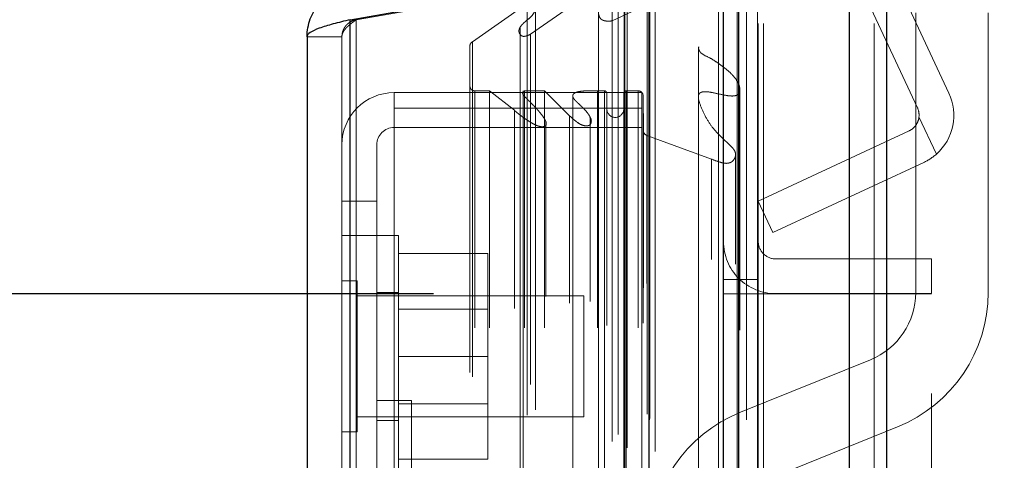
# Model space of a CAD drawing. Header units: inches. Extents: x 0.2 to 10.8, y 0.2 to 8.2.
# Tile 88 of 98: x 5.7112 to 5.8809, y 5.0006 to 5.0766. Entities that reach past the tile are written whole.
import ezdxf

# ---------------------------------------------------------------- set-up
doc = ezdxf.new("R2010")
doc.units = ezdxf.units.IN
doc.header["$MEASUREMENT"] = 0
doc.linetypes.add('HIDDEN', pattern=[0.07500000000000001, 0.05, -0.025])
doc.layers.add('DIMENSIONS', color=140, linetype='Continuous')
doc.layers.add('SLD-0', color=179, linetype='Continuous')
doc.styles.add('SLDTEXTSTYLE0', font='TXT', dxfattribs={"width": 0.7})
doc.dimstyles.new('SLDDIMSTYLE0', dxfattribs={"dimtxt": 0.0849609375, "dimasz": 0.13, "dimexe": 0, "dimexo": 0.0625, "dimgap": 0.021240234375, "dimtad": 0, "dimtih": 1, "dimtoh": 1, "dimlfac": 12, "dimrnd": 1e-09, "dimzin": 12, "dimdsep": 46, "dimtxsty": 'SLDTEXTSTYLE0', "dimsah": 1, "dimcen": 0.09, "dimadec": 0, "dimazin": 3, "dimtfac": 1, "dimtofl": 0, "dimtmove": 0, "dimatfit": 3, "dimfxl": 0, "dimfrac": 2, "dimtolj": 1, "dimtzin": 12, "dimarcsym": 0})
doc.dimstyles.new('SLDDIMSTYLE4', dxfattribs={"dimtxt": 0.0849609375, "dimasz": 0.13, "dimexe": 0, "dimexo": 0.0625, "dimgap": 0.021240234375, "dimtad": 0, "dimtih": 1, "dimtoh": 1, "dimdec": 4, "dimlfac": 12, "dimzin": 12, "dimdsep": 46, "dimtxsty": 'SLDTEXTSTYLE0', "dimsah": 1, "dimcen": 0.09, "dimadec": 0, "dimazin": 3, "dimtfac": 1, "dimtdec": 0, "dimtofl": 0, "dimtmove": 0, "dimatfit": 3, "dimfxl": 0, "dimfrac": 2, "dimtolj": 1, "dimtzin": 12, "dimarcsym": 0})

# ---------------------------------------------------------------- blocks, each defined once
blk = doc.blocks.new('_D_15')
at = {"layer": 'DIMENSIONS'}
blk.add_line((6.641786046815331, 5.577647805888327), (5.816352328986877, 5.577647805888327), dxfattribs=at)
for radius, start, end in [(0.8825662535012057, 163.9083204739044, 180), (0.8825662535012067, 205.0000000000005, 221.0916795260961)]:
    blk.add_arc((6.823918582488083, 5.577647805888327), radius, start, end, dxfattribs=at)
for points in [[(5.941352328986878, 5.577647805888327), (5.970796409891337, 5.705839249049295), (5.930903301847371, 5.708761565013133)], [(6.024041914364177, 5.20465918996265), (6.069982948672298, 5.081413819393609), (6.104903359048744, 5.100921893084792)]]:
    blk.add_solid(points, dxfattribs=at)
at = {"layer": 'DIMENSIONS', "insert": (5.857202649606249, 5.447074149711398), "char_height": 0.08333333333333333, "attachment_point": 1, "style": 'SLDTEXTSTYLE0'}
blk.add_mtext('25°', dxfattribs=at)
blk = doc.blocks.new('_D_18')
at = {"layer": 'DIMENSIONS'}
for p, q in [((5.782454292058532, 5.029296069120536), (5.003326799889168, 5.029296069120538)), ((5.128326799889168, 5.029296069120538), (5.128326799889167, 4.598430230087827)), ((4.966752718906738, 4.468299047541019), (4.938222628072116, 4.468299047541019)), ((4.938222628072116, 4.468299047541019), (4.938222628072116, 4.333268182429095)), ((5.289900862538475, 4.468299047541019), (5.318430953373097, 4.468299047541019)), ((5.318430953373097, 4.468299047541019), (5.318430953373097, 4.333268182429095)), ((4.938222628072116, 4.333268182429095), (4.966752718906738, 4.333268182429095)), ((5.318430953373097, 4.333268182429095), (5.289900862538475, 4.333268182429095)), ((5.128326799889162, 3.258379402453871), (5.128326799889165, 4.179217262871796)), ((5.782454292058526, 3.258379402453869), (5.003326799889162, 3.258379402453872))]:
    blk.add_line(p, q, dxfattribs=at)
for points in [[(5.128326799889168, 5.029296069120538), (5.108326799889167, 4.899296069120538), (5.148326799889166, 4.899296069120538)], [(5.128326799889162, 3.258379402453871), (5.148326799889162, 3.388379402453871), (5.108326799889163, 3.388379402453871)]]:
    blk.add_solid(points, dxfattribs=at)
at = {"layer": 'DIMENSIONS', "char_height": 0.08333333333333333, "attachment_point": 1, "style": 'SLDTEXTSTYLE0'}
for s, insert in [('21.25', (4.966752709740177, 4.594741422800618)), ('539.8', (4.966752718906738, 4.440690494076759)), ('OPENING', (4.866289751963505, 4.286639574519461))]:
    blk.add_mtext(s, dxfattribs=dict(at, insert=insert))

msp = doc.modelspace()

# ---------------------------------------------------------------- linework, layer by layer
at = {"layer": 'SLD-0', "linetype": 'Continuous', "lineweight": 25}
for p, q in [((5.860530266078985, 5.121792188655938), (5.860530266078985, 3.175962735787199)), ((5.854166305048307, 3.175962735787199), (5.854166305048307, 5.120611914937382)), ((5.832454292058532, 3.175962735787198), (5.832454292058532, 5.111379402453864)), ((5.835090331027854, 3.175962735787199), (5.835090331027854, 5.111638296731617)), ((5.768130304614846, 5.076590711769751), (5.819651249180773, 5.085675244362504)), ((5.819651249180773, 3.202067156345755), (5.819651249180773, 5.085675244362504)), ((5.768130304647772, 3.211151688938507), (5.768130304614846, 5.076590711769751)), ((5.760693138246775, 5.073645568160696), (5.760693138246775, 3.214096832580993))]:
    msp.add_line(p, q, dxfattribs=at)
at = {"layer": 'SLD-0', "linetype": 'HIDDEN', "lineweight": 18}
for p, q in [((5.860530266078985, 5.121792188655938), (5.860530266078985, 3.175962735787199)), ((5.860530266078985, 3.175962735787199), (5.860530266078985, 5.121792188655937)), ((5.860530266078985, 3.175962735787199), (5.860530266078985, 5.121792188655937)), ((5.854166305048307, 3.175962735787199), (5.854166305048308, 5.120611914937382)), ((5.858408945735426, 3.175962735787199), (5.858408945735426, 5.120611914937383)), ((5.858408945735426, 3.175962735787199), (5.858408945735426, 5.120611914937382)), ((5.835090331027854, 3.175962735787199), (5.835090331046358, 5.111638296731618)), ((5.838454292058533, 3.175962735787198), (5.838454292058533, 5.111379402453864)), ((5.839332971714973, 3.175962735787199), (5.839332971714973, 5.111638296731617)), ((5.839332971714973, 3.175962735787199), (5.839332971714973, 5.111638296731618)), ((5.871324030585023, 5.063932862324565), (5.85103835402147, 5.107435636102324)), ((5.865886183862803, 5.061397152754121), (5.84560050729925, 5.10489992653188)), ((5.83483610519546, 3.189596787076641), (5.83483610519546, 5.098145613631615)), ((5.81542573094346, 3.198733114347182), (5.81542573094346, 5.089009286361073)), ((5.815425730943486, 3.198733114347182), (5.815425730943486, 5.089009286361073)), ((5.769172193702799, 5.076590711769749), (5.820693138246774, 5.0856752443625)), ((5.815341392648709, 5.084915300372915), (5.815341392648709, 3.202827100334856)), ((5.81585102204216, 3.202737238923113), (5.815851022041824, 5.085005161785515)), ((5.820693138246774, 3.202067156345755), (5.820693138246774, 5.0856752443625)), ((5.799197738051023, 5.074074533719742), (5.813287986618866, 5.083940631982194)), ((5.813287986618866, 3.20380176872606), (5.813287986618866, 5.083940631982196)), ((5.814280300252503, 3.205056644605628), (5.814280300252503, 5.082723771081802)), ((5.831580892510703, 5.083191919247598), (5.831580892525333, 3.204555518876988)), ((5.831580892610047, 5.083190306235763), (5.831580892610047, 3.204563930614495)), ((5.789180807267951, 5.072772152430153), (5.798613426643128, 5.079376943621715)), ((5.798613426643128, 3.208365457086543), (5.798613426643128, 5.079376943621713)), ((5.813256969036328, 5.076393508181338), (5.819275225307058, 5.079227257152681)), ((5.819275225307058, 3.208515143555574), (5.819275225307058, 5.079227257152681)), ((5.819275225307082, 3.208515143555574), (5.819275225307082, 5.079227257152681)), ((5.819726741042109, 3.207551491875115), (5.819726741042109, 5.08019090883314)), ((5.819753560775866, 3.207761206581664), (5.819753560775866, 5.079981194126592)), ((5.800045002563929, 3.209289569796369), (5.800045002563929, 5.078448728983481)), ((5.810890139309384, 5.078036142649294), (5.810890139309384, 3.209714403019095)), ((5.865581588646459, 5.029520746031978), (5.865581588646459, 5.077783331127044)), ((5.878081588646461, 5.077783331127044), (5.878081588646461, 5.029520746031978)), ((5.768130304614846, 5.076590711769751), (5.769172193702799, 5.076590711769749)), ((5.768130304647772, 5.076590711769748), (5.768130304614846, 3.211151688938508)), ((5.769172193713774, 3.211151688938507), (5.769172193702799, 5.076590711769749)), ((5.769172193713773, 5.076590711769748), (5.769172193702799, 3.211151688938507)), ((5.813256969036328, 3.211348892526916), (5.813256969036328, 5.076393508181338)), ((5.797433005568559, 5.075347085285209), (5.797433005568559, 5.075343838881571)), ((5.797433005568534, 5.075343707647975), (5.797433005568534, 3.212394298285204)), ((5.799197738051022, 3.213667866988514), (5.799197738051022, 5.074074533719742)), ((5.766693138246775, 5.073645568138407), (5.760693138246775, 5.073645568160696)), ((5.766693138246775, 5.073645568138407), (5.766693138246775, 3.214096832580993)), ((5.789180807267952, 3.214970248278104), (5.789180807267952, 5.072772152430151)), ((5.788748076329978, 3.215700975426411), (5.788748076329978, 5.072041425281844)), ((5.828144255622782, 5.071889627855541), (5.828144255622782, 3.215828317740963)), ((5.775693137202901, 5.061329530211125), (5.775693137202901, 5.064010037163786)), ((5.818359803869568, 5.064010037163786), (5.775693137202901, 5.064010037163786)), ((5.78958140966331, 3.223418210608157), (5.78958140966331, 5.064324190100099)), ((5.792113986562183, 5.064324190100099), (5.78958140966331, 5.064324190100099)), ((5.789581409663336, 3.223418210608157), (5.789581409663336, 5.064324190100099)), ((5.796422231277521, 5.06095822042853), (5.792113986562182, 5.064324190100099)), ((5.792113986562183, 3.223418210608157), (5.792113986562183, 5.064324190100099)), ((5.797936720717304, 5.064324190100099), (5.797936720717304, 5.063660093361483)), ((5.798148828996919, 3.223418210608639), (5.798148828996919, 5.064324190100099)), ((5.801593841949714, 5.064324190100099), (5.798148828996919, 5.064324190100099)), ((5.805918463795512, 5.060029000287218), (5.801593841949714, 5.064324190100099)), ((5.801593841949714, 3.223418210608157), (5.801593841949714, 5.064324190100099)), ((5.810764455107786, 3.223418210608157), (5.810764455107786, 5.064324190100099)), ((5.811937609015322, 5.064324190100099), (5.810764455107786, 5.064324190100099)), ((5.811937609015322, 5.064324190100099), (5.811937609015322, 3.223418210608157)), ((5.811937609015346, 3.223418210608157), (5.811937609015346, 5.064324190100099)), ((5.812354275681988, 3.223834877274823), (5.812354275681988, 5.063907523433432)), ((5.815270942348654, 5.063907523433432), (5.815270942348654, 3.223834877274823)), ((5.817761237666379, 5.064324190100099), (5.815687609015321, 5.064324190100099)), ((5.815687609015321, 3.223418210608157), (5.815687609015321, 5.064324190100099)), ((5.815687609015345, 5.064324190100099), (5.815687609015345, 3.223418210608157)), ((5.817761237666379, 3.223418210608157), (5.817761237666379, 5.064324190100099)), ((5.817761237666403, 3.223418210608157), (5.817761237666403, 5.064324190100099)), ((5.818359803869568, 5.061329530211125), (5.818359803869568, 5.064010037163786)), ((5.797936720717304, 5.063660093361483), (5.797936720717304, 3.224082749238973)), ((5.806465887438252, 5.06344901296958), (5.806465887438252, 5.063423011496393)), ((5.806465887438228, 5.063422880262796), (5.806465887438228, 3.224317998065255)), ((5.818604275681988, 3.224251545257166), (5.818604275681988, 5.063490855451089)), ((5.818674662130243, 5.057411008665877), (5.818604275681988, 5.063490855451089)), ((5.818604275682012, 3.224251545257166), (5.818604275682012, 5.063490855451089)), ((5.775693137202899, 5.061329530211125), (5.775693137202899, 4.991329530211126)), ((5.818359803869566, 5.061329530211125), (5.775693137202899, 5.061329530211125)), ((5.796422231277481, 3.226784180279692), (5.796422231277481, 5.060958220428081)), ((5.818359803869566, 5.061329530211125), (5.818359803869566, 3.226412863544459)), ((5.80186255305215, 5.058927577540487), (5.80186255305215, 5.058928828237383)), ((5.801862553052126, 3.228822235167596), (5.801862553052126, 5.058927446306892)), ((5.805918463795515, 3.227713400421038), (5.805918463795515, 5.060029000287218)), ((5.805918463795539, 3.227713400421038), (5.805918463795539, 5.060029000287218)), ((5.809473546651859, 3.227959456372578), (5.809473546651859, 5.059771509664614)), ((5.866153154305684, 5.05983871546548), (5.869152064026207, 5.053407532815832)), ((5.869152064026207, 5.053407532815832), (5.866153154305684, 5.05983871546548)), ((5.818359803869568, 5.058010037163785), (5.775693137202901, 5.058010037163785)), ((5.818674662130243, 3.23033139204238), (5.818674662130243, 5.057411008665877)), ((5.818674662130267, 3.23033139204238), (5.818674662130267, 5.057411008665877)), ((5.838454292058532, 5.045295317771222), (5.864435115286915, 5.057410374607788)), ((5.830413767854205, 5.052547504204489), (5.819221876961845, 5.05663795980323)), ((5.819221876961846, 3.231104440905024), (5.819221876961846, 5.056637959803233)), ((5.819221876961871, 3.231104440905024), (5.819221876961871, 5.056637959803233)), ((5.772693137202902, 5.055010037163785), (5.772693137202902, 5.045260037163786)), ((5.830413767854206, 3.235194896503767), (5.830413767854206, 5.052547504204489)), ((5.834547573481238, 5.053294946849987), (5.834547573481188, 5.053326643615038)), ((5.834547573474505, 3.23441617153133), (5.834547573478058, 5.053291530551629)), ((5.86697082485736, 5.051972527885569), (5.840990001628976, 5.039857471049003)), ((5.772693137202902, 5.045260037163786), (5.766693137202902, 5.045260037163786)), ((5.772693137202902, 5.045260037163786), (5.7726931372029, 4.991329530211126)), ((5.840990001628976, 5.039857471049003), (5.838454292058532, 5.045295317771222)), ((5.7726931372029, 5.039343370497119), (5.766693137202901, 5.039343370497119)), ((5.776443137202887, 5.039343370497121), (5.772693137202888, 5.039343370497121)), ((5.776443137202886, 5.018510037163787), (5.776443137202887, 5.039343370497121)), ((5.776443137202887, 5.036260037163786), (5.791859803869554, 5.036260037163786)), ((5.791859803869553, 5.018510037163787), (5.791859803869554, 5.036260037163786)), ((5.868287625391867, 5.035331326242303), (5.841454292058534, 5.035331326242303)), ((5.868287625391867, 5.035331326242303), (5.868287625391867, 5.029331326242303)), ((5.838454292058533, 5.031796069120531), (5.832454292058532, 5.031796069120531)), ((5.769297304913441, 5.03153087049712), (5.766693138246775, 5.03153087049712)), ((5.769297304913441, 5.018510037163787), (5.769297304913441, 5.03153087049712)), ((5.808359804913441, 5.028926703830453), (5.769297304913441, 5.028926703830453)), ((5.776443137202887, 5.029551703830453), (5.772693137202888, 5.029551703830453)), ((5.808359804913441, 5.018510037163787), (5.808359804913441, 5.028926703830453)), ((5.832454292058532, 5.029296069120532), (5.838454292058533, 5.029296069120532)), ((5.838454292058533, 5.029296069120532), (5.841454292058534, 5.029296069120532)), ((5.868287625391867, 5.029331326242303), (5.841454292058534, 5.029331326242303)), ((5.841454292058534, 3.258379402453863), (5.841454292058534, 5.029296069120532)), ((5.841454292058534, 3.258379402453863), (5.841454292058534, 5.029296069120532)), ((5.868287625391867, 5.029296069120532), (5.841454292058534, 5.029296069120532)), ((5.841454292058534, 3.258379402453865), (5.841454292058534, 5.029296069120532)), ((5.841454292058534, 3.258379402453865), (5.841454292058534, 5.029296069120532)), ((5.868287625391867, 4.712087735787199), (5.868287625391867, 5.029296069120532)), ((5.791859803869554, 5.026672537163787), (5.776443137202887, 5.026672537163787)), ((5.769297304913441, 5.005489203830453), (5.769297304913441, 5.018510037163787)), ((5.776443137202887, 4.997676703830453), (5.776443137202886, 5.018510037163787)), ((5.776443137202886, 5.018510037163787), (5.791859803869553, 5.018510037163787)), ((5.791859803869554, 5.000760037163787), (5.791859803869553, 5.018510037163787)), ((5.808359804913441, 5.00809337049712), (5.808359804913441, 5.018510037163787)), ((5.835375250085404, 5.008876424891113), (5.85776809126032, 5.017932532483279)), ((5.77869313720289, 5.010868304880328), (5.772693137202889, 5.010868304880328)), ((5.776443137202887, 5.010347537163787), (5.791859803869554, 5.010347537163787)), ((5.77869313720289, 5.010868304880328), (5.77869313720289, 4.954451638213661)), ((5.769297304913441, 5.00809337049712), (5.808359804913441, 5.00809337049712)), ((5.772693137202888, 5.00746837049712), (5.776443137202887, 5.00746837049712)), ((5.862454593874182, 5.006344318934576), (5.840061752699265, 4.997288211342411)), ((5.766693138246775, 5.005489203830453), (5.769297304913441, 5.005489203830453)), ((5.776443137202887, 5.000760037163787), (5.791859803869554, 5.000760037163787))]:
    msp.add_line(p, q, dxfattribs=at)
at = {"layer": 'SLD-0', "linetype": 'HIDDEN', "lineweight": 18, "flags": 128}
for points in [[(5.838343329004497, 3.189536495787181), (5.838343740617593, 4.136317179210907), (5.838343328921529, 5.098201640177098)], [(5.836443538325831, 3.207593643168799), (5.836443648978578, 4.105255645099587), (5.836443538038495, 5.080137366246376)], [(5.836443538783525, 3.207582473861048), (5.836443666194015, 4.12875704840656), (5.836443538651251, 5.080161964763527)], [(5.828144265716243, 5.071913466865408), (5.828144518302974, 4.104196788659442), (5.828144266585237, 3.215829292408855)], [(5.835272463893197, 3.223037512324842), (5.835273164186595, 4.163702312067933), (5.83527246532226, 5.064704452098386)], [(5.83527246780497, 3.223054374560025), (5.835273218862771, 4.12875704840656), (5.835272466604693, 5.064705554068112)], [(5.828156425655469, 5.06300280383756), (5.828156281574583, 4.151422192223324), (5.828156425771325, 3.224741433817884)]]:
    msp.add_lwpolyline(points, dxfattribs=at)
at = {"layer": 'SLD-0', "linetype": 'HIDDEN', "lineweight": 18}
for centre, radius, start, end in [((5.78958140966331, 5.072041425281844), 0.0008333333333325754, 118.7326247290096, 180), ((5.775693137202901, 5.055010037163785), 0.009000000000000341, 90, 180), ((5.78958140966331, 5.065157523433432), 0.0008333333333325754, 180, 270.0000000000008), ((5.811937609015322, 5.063907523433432), 0.0004166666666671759, 0, 90), ((5.815687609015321, 5.063907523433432), 0.0004166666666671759, 90, 180), ((5.817761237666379, 5.063481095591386), 0.0008430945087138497, 0.6632841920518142, 90), ((5.863167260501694, 5.060129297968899), 0.009000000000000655, 311.6806506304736, 24.99999999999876), ((5.813812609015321, 5.061199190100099), 0.001458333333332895, 180, 0), ((5.863167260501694, 5.060129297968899), 0.00299999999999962, 354.441568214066, 24.99999999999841), ((5.775693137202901, 5.055010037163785), 0.003000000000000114, 90, 180), ((5.819507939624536, 5.05742065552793), 0.0008333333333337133, 180.6632841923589, 249.9234572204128), ((5.841454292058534, 5.038331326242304), 0.00900000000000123, 180, 270.0000000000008), ((5.841454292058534, 5.038331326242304), 0.003000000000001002, 180, 270.0000000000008), ((5.853081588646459, 5.029520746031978), 0.01250000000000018, 292.0193813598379, 0), ((5.853081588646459, 5.029520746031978), 0.02500000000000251, 292.0193813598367, 0), ((5.844748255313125, 4.985699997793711), 0.02500000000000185, 112.0193813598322, 180)]:
    msp.add_arc(centre, radius, start, end, dxfattribs=at)
for points, knots in [([(5.813287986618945, 5.083940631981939), (5.813323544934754, 5.083949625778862), (5.813396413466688, 5.083968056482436), (5.813517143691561, 5.08397294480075), (5.813644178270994, 5.08395984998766), (5.813775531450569, 5.083926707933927), (5.813906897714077, 5.083874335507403), (5.814033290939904, 5.083803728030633), (5.814148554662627, 5.083716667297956), (5.814253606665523, 5.083607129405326), (5.814362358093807, 5.083439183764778), (5.814458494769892, 5.083064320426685), (5.814231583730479, 5.082555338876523), (5.813784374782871, 5.081953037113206), (5.813182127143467, 5.081338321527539), (5.812447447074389, 5.080710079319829), (5.811853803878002, 5.080176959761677), (5.811469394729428, 5.079703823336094), (5.811221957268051, 5.079318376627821), (5.811008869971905, 5.078850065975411), (5.810877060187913, 5.078295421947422), (5.810883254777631, 5.077710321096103), (5.81101026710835, 5.077163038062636), (5.811244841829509, 5.076780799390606), (5.811543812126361, 5.076544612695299), (5.811908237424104, 5.076410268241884), (5.812326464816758, 5.07634765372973), (5.812787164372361, 5.076338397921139), (5.813098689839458, 5.076374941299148), (5.813256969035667, 5.07639350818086)], [0, 0, 0, 0, 0.008015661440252, 0.01642624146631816, 0.02548130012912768, 0.03532265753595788, 0.04596837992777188, 0.05731829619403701, 0.06918684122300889, 0.08154973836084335, 0.09716460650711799, 0.126206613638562, 0.1938647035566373, 0.2508569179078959, 0.3344528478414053, 0.4187957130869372, 0.5010146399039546, 0.5361129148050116, 0.5786151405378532, 0.628178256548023, 0.6848127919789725, 0.7500089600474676, 0.8064906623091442, 0.8477527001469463, 0.8748195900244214, 0.902265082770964, 0.9327237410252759, 0.9658184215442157, 1, 1, 1, 1]), ([(5.798613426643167, 5.079376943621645), (5.798654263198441, 5.079398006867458), (5.798736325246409, 5.07944033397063), (5.798880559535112, 5.079480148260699), (5.799034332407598, 5.079502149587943), (5.799195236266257, 5.079504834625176), (5.7993580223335, 5.079488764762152), (5.79951762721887, 5.079453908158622), (5.799668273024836, 5.079400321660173), (5.799803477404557, 5.079328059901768), (5.799941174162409, 5.079216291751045), (5.800059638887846, 5.079018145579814), (5.800089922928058, 5.078754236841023), (5.800062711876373, 5.078475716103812), (5.799931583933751, 5.07799750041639), (5.799488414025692, 5.077256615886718), (5.798692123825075, 5.076598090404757), (5.79803570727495, 5.076040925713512), (5.797615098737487, 5.075611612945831), (5.797294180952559, 5.075143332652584), (5.797154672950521, 5.074642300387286), (5.797287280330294, 5.074191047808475), (5.797545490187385, 5.073874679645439), (5.797807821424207, 5.073736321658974), (5.798069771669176, 5.073710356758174), (5.798336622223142, 5.073746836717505), (5.79860487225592, 5.073824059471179), (5.798893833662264, 5.073938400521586), (5.799082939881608, 5.074023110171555), (5.799197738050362, 5.074074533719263)], [0, 0, 0, 0, 0.01286879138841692, 0.02586014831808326, 0.03915414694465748, 0.05280973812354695, 0.06678895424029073, 0.08099193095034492, 0.0953006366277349, 0.1096358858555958, 0.1240351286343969, 0.148351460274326, 0.1869717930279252, 0.2169893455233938, 0.2495702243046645, 0.3631535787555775, 0.4986136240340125, 0.5635885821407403, 0.6272607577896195, 0.6891535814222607, 0.7481889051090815, 0.8066944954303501, 0.8499554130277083, 0.8739836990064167, 0.8919318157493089, 0.9150774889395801, 0.9430074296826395, 0.9654022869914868, 1, 1, 1, 1]), ([(5.769172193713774, 5.076599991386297), (5.769074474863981, 5.076579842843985), (5.768879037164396, 5.076539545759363), (5.768595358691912, 5.076442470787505), (5.768322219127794, 5.076319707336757), (5.768062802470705, 5.076169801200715), (5.767819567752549, 5.075994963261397), (5.767594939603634, 5.075796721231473), (5.767340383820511, 5.075522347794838), (5.767081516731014, 5.075153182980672), (5.766860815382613, 5.074676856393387), (5.766719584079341, 5.07416916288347), (5.766701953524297, 5.073820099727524), (5.766693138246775, 5.073645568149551)], [0, 0, 0, 0, 0.07144899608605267, 0.1428979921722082, 0.2143469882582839, 0.2857959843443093, 0.3572449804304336, 0.4286939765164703, 0.5001429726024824, 0.625107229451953, 0.7500714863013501, 0.8750357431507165, 0.9999999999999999, 0.9999999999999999, 0.9999999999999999, 0.9999999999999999]), ([(5.766693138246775, 5.073645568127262), (5.766696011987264, 5.073715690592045), (5.766701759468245, 5.073855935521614), (5.766748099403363, 5.074066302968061), (5.76682156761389, 5.074276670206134), (5.766924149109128, 5.074487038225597), (5.767054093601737, 5.074697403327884), (5.767210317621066, 5.074907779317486), (5.767436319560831, 5.075170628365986), (5.767754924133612, 5.075486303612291), (5.76818568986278, 5.075854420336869), (5.768661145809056, 5.076222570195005), (5.769001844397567, 5.076467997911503), (5.769172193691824, 5.076590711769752)], [0, 0, 0, 0, 0.07144899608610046, 0.1428979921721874, 0.2143469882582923, 0.2857959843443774, 0.3572449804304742, 0.4286939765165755, 0.5001429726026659, 0.6251072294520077, 0.7500714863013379, 0.8750357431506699, 1, 1, 1, 1]), ([(5.82818985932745, 5.071889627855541), (5.828175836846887, 5.07182113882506), (5.828126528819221, 5.07158030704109), (5.828277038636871, 5.071273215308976), (5.828431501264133, 5.071025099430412), (5.828861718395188, 5.070525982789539), (5.829991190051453, 5.07012346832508), (5.83150107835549, 5.069124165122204), (5.833171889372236, 5.067932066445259), (5.834538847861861, 5.066541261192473), (5.835165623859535, 5.065385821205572), (5.835282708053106, 5.064739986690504), (5.835280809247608, 5.064360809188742), (5.835227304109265, 5.064083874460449), (5.835084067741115, 5.063793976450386), (5.834828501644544, 5.063589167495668), (5.834549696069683, 5.063494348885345), (5.834192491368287, 5.063427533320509), (5.833686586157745, 5.06342227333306), (5.832594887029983, 5.063563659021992), (5.831183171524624, 5.063888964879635), (5.82981413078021, 5.06418817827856), (5.829003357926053, 5.064168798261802), (5.828675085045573, 5.064098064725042), (5.828483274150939, 5.064021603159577), (5.828336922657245, 5.063909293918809), (5.828203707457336, 5.06374026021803), (5.828092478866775, 5.063381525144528), (5.828241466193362, 5.062391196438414), (5.828851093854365, 5.06084142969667), (5.829825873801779, 5.05894077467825), (5.831248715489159, 5.057114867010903), (5.832751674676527, 5.055706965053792), (5.833894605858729, 5.05467844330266), (5.834376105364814, 5.054020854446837), (5.834572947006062, 5.053505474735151), (5.834524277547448, 5.052965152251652), (5.834295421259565, 5.052487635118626), (5.833999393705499, 5.052134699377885), (5.833631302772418, 5.051937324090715), (5.833325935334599, 5.051843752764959), (5.83299825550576, 5.051804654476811), (5.832553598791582, 5.051826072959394), (5.831657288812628, 5.052038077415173), (5.830938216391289, 5.052332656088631), (5.830413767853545, 5.05254750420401)], [0, 0, 0, 0, 0.006630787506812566, 0.02331620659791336, 0.03003218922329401, 0.03512928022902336, 0.07770376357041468, 0.1147891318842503, 0.177165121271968, 0.2413786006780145, 0.2777673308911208, 0.2970591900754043, 0.3041118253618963, 0.3146626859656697, 0.3243702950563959, 0.3328551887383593, 0.3405607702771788, 0.345707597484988, 0.3581026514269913, 0.3750134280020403, 0.4219324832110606, 0.4604439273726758, 0.4722654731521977, 0.4770823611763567, 0.4838229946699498, 0.4877684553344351, 0.4921267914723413, 0.5023147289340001, 0.5213266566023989, 0.5895146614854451, 0.657753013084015, 0.7182375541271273, 0.7916618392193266, 0.8291771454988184, 0.8462149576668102, 0.8627781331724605, 0.8794395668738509, 0.8969948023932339, 0.9129070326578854, 0.9203889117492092, 0.9279432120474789, 0.9354548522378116, 0.9430292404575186, 0.9584489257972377, 1, 1, 1, 1]), ([(5.798148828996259, 5.064324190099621), (5.798128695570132, 5.064315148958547), (5.798074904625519, 5.064290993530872), (5.797988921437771, 5.064237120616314), (5.797890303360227, 5.064148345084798), (5.797815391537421, 5.06400989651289), (5.797840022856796, 5.063823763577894), (5.797939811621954, 5.063639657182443), (5.798162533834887, 5.063340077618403), (5.79855130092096, 5.06298789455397), (5.799022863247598, 5.062503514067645), (5.799506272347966, 5.062015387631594), (5.799978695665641, 5.06152261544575), (5.80045086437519, 5.061003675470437), (5.800918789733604, 5.060457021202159), (5.801369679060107, 5.059880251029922), (5.801690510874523, 5.059374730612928), (5.801871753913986, 5.05895076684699), (5.801956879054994, 5.058617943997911), (5.801853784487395, 5.058357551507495), (5.801677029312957, 5.058215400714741), (5.801506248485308, 5.058151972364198), (5.801294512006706, 5.058127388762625), (5.801052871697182, 5.058134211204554), (5.800792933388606, 5.058174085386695), (5.800463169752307, 5.05826580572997), (5.800052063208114, 5.058436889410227), (5.799542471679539, 5.058694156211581), (5.79897137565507, 5.059033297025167), (5.798413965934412, 5.059404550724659), (5.797901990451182, 5.059773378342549), (5.797461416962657, 5.060095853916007), (5.797067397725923, 5.060397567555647), (5.796721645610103, 5.060680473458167), (5.796518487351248, 5.060868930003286), (5.796422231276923, 5.060958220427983)], [0, 0, 0, 0, 0.004393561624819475, 0.01173838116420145, 0.02163481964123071, 0.03350566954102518, 0.04779306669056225, 0.06568677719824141, 0.08271741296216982, 0.1309393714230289, 0.1816873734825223, 0.2321676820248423, 0.2822821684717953, 0.3319640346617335, 0.385928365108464, 0.441929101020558, 0.4994657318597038, 0.5270850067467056, 0.5544187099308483, 0.582539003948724, 0.5921652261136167, 0.6028740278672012, 0.6156206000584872, 0.6301815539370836, 0.6459191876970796, 0.6630307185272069, 0.6933290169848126, 0.7305967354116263, 0.7749517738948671, 0.826605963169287, 0.8674982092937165, 0.9053336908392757, 0.9400534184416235, 0.9715974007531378, 1, 1, 1, 1]), ([(5.810764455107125, 5.064324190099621), (5.810452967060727, 5.064332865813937), (5.809869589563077, 5.064349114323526), (5.809052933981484, 5.064337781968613), (5.808353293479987, 5.064302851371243), (5.807768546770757, 5.064236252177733), (5.807279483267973, 5.064136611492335), (5.806887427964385, 5.064000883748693), (5.806660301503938, 5.06383627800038), (5.806541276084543, 5.063689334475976), (5.806443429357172, 5.063503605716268), (5.806490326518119, 5.063235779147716), (5.806658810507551, 5.062970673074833), (5.806866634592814, 5.062706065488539), (5.807144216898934, 5.062423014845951), (5.807544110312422, 5.062052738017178), (5.808026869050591, 5.061614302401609), (5.808522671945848, 5.061107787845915), (5.808947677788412, 5.060622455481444), (5.809280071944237, 5.060150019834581), (5.809530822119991, 5.059701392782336), (5.809689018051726, 5.059268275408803), (5.809676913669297, 5.058889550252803), (5.809560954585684, 5.058597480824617), (5.809377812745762, 5.058392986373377), (5.809113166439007, 5.058288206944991), (5.80881025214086, 5.058268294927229), (5.80846325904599, 5.058306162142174), (5.808068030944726, 5.058411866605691), (5.807616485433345, 5.05863081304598), (5.807119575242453, 5.058980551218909), (5.806523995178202, 5.059442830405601), (5.80613361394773, 5.059820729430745), (5.805918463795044, 5.060029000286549)], [0, 0, 0, 0, 0.0536453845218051, 0.1004709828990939, 0.1405158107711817, 0.174296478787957, 0.2022921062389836, 0.2277504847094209, 0.2493517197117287, 0.2550791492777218, 0.2709617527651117, 0.2962491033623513, 0.3172220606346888, 0.3416341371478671, 0.3696635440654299, 0.4013096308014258, 0.4549012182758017, 0.5048963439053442, 0.5512405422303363, 0.593823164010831, 0.6329417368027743, 0.6687901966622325, 0.7024212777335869, 0.7234999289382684, 0.7415256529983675, 0.7580224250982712, 0.7745344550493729, 0.7931665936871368, 0.8180935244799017, 0.8472655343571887, 0.8863868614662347, 0.9373845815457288, 1, 1, 1, 1]), ([(5.805918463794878, 5.060029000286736), (5.806388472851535, 5.059583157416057), (5.807049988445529, 5.058955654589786), (5.808091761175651, 5.05837603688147), (5.808677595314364, 5.058269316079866), (5.809016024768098, 5.05827993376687), (5.809232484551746, 5.058327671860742), (5.809418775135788, 5.058434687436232), (5.80959964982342, 5.058653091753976), (5.809706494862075, 5.059043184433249), (5.809675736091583, 5.059452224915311), (5.809489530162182, 5.059694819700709), (5.809440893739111, 5.059758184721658)], [0, 0, 0, 0, 0.3606137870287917, 0.5075469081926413, 0.5958561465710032, 0.6318340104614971, 0.6622348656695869, 0.6980868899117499, 0.7393334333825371, 0.8221598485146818, 0.9535486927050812, 0.9999999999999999, 0.9999999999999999, 0.9999999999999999, 0.9999999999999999]), ([(5.864435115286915, 5.057410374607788), (5.864671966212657, 5.057520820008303), (5.86488969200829, 5.0576593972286), (5.865287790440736, 5.057991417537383), (5.86546670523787, 5.058185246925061), (5.865765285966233, 5.058607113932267), (5.865889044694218, 5.058841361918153), (5.86606931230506, 5.059326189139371), (5.866127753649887, 5.059577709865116), (5.866153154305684, 5.059838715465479)], [0, 0, 0, 0, 0.25, 0.25, 0.5, 0.5, 0.75, 0.75, 1, 1, 1, 1])]:
    msp.add_open_spline(points, degree=3, knots=knots, dxfattribs=at)
at = {"layer": 'SLD-0', "linetype": 'Continuous', "lineweight": 25}
for points in [[(5.760693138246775, 5.073645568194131), (5.760693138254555, 5.074692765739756), (5.760877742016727, 5.075739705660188), (5.761594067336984, 5.077707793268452), (5.762125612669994, 5.07862845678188), (5.763471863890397, 5.080232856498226), (5.764286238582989, 5.080916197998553), (5.766100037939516, 5.081963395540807), (5.767099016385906, 5.082326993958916), (5.768130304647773, 5.082508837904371)], [(5.768130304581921, 5.076590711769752), (5.767099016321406, 5.076345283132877), (5.766100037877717, 5.076099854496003), (5.764286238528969, 5.075608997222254), (5.763471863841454, 5.075363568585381), (5.762125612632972, 5.074872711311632), (5.761594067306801, 5.074627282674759), (5.760877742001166, 5.07413642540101), (5.760693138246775, 5.073890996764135), (5.760693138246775, 5.073645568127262)]]:
    msp.add_open_spline(points, degree=3, knots=[0, 0, 0, 0, 0.25, 0.25, 0.5, 0.5, 0.75, 0.75, 1, 1, 1, 1], dxfattribs=at)
at = {"layer": 'SLD-0', "linetype": 'HIDDEN', "lineweight": 18}
msp.add_open_spline([(5.869152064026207, 5.053407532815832), (5.868494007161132, 5.052821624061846), (5.867766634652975, 5.0523436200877), (5.86697082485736, 5.051972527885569)], degree=3, dxfattribs=at)

# ---------------------------------------------------------------- dimensions: what is measured, and where the dimension line sits
at = {"layer": 'DIMENSIONS'}
dim = msp.add_angular_dim_2l(base=(5.950039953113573, 5.701176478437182), line1=((6.691786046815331, 5.577647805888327), (6.823918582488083, 5.577647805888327)), line2=((5.853767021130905, 5.12525870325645), (6.823918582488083, 5.577647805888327)), dimstyle='SLDDIMSTYLE4', dxfattribs=at)
dim.commit()
dim.dimension.update_dxf_attribs({"geometry": '_D_15', "text_midpoint": (5.957974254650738, 5.407167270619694), "dimtype": 162})
dim = msp.add_linear_dim(base=(5.128326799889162, 3.258379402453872), p1=(5.832454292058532, 5.029296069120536), p2=(5.832454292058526, 3.258379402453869), angle=90.0000000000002, text='<>\\POPENING', dimstyle='SLDDIMSTYLE0', dxfattribs=at)
dim.commit()
dim.dimension.update_dxf_attribs({"geometry": '_D_18', "text_midpoint": (5.128326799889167, 4.388823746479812), "dimtype": 160})

doc.saveas('drawing.dxf')
